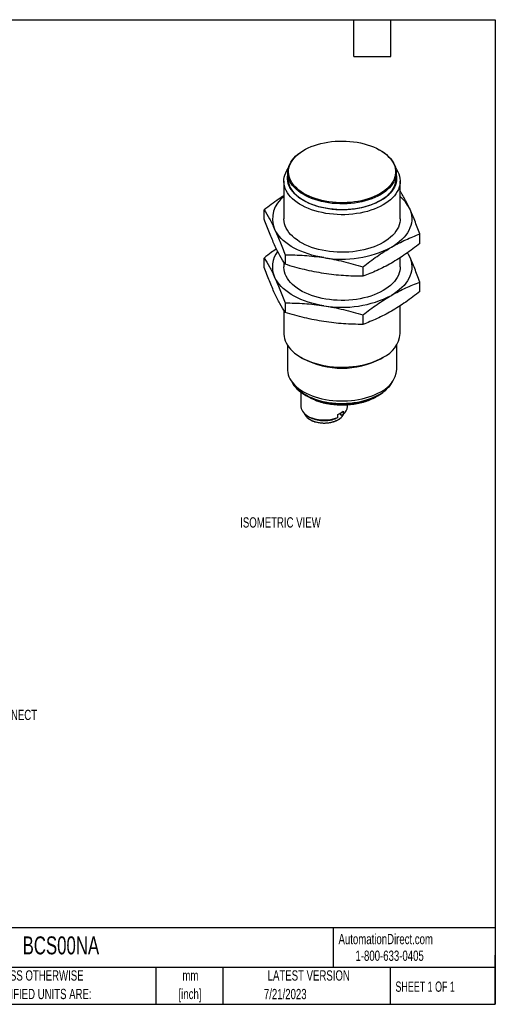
# Model space of a CAD drawing. Header units: millimetres. Extents: x 8 to 341, y 8 to 262.
# Tile 3 of 3: x 219 to 341, y 8 to 262. Entities that reach past the tile are written whole.
import ezdxf

# ---------------------------------------------------------------- set-up
doc = ezdxf.new("R2010")
doc.units = ezdxf.units.MM
doc.header["$LTSCALE"] = 1.25
doc.layers.add('TEXT', color=140, linetype='Continuous', lineweight=25)
doc.styles.add('SLDTEXTSTYLE0', font='TXT', dxfattribs={"width": 0.7})
doc.styles.add('SLDTEXTSTYLE1', font='TXT', dxfattribs={"width": 0.65})

# ---------------------------------------------------------------- blocks, each defined once
blk = doc.blocks.new('SW_NOTE_0_2')
at = {"layer": 'TEXT', "color": 0, "char_height": 2.646, "attachment_point": 2, "style": 'SLDTEXTSTYLE0'}
for s, insert in [('mm', (3.56, 3.41)), ('[inch]', (3.45, -1.37))]:
    blk.add_mtext(s, dxfattribs=dict(at, insert=insert))
blk = doc.blocks.new('SW_NOTE_0_3')
at = {"layer": 'TEXT', "color": 0, "char_height": 2.6458, "attachment_point": 1, "style": 'SLDTEXTSTYLE0'}
for s, insert in [('UNLESS OTHERWISE', (0, 3.41)), ('SPECIFIED UNITS ARE:', (0, -1.37))]:
    blk.add_mtext(s, dxfattribs=dict(at, insert=insert))
blk = doc.blocks.new('SW_NOTE_0_11')
at = {"layer": 'TEXT', "color": 0, "attachment_point": 1, "style": 'SLDTEXTSTYLE0'}
for s, insert, char_height in [('4-PIN M12', (0.65, 3.03), 2.646), ('QUICK DISCONNECT', (0.65, -1.75), 2.6458)]:
    blk.add_mtext(s, dxfattribs=dict(at, insert=insert, char_height=char_height))
blk = doc.blocks.new('SW_NOTE_0_12')
at = {"layer": 'TEXT', "color": 0, "attachment_point": 1, "style": 'SLDTEXTSTYLE0'}
for s, insert, char_height in [('4-PIN M12', (0.65, 3.03), 2.646), ('QUICK DISCONNECT', (0.65, -1.75), 2.6458)]:
    blk.add_mtext(s, dxfattribs=dict(at, insert=insert, char_height=char_height))

msp = doc.modelspace()

# ---------------------------------------------------------------- linework, layer by layer
for p, q in [((292.02, 228.305), (291.879, 228.224)), ((311.681, 228.224), (311.539, 228.305)), ((287.78, 222.51), (287.78, 221.04)), ((315.78, 221.04), (315.78, 222.51)), ((286.78, 220.289), (286.78, 210.588)), ((316.78, 210.588), (316.78, 220.289)), ((281.703, 210.438), (281.703, 212.866)), ((321.856, 204.227), (321.856, 206.655)), ((287.083, 201.276), (287.083, 198.849)), ((319.166, 200.866), (318.687, 201.86)), ((281.703, 198.027), (281.703, 200.455)), ((286.78, 199.345), (286.78, 198.177)), ((307.159, 198.171), (307.159, 195.743)), ((316.78, 198.177), (316.78, 200.563)), ((321.856, 191.816), (321.856, 194.244)), ((287.083, 188.865), (287.083, 186.437)), ((316.78, 180.964), (316.78, 188.152)), ((286.78, 186.933), (286.78, 180.964)), ((307.159, 185.759), (307.159, 183.332)), ((287.68, 178.01), (287.68, 171.721)), ((315.88, 171.721), (315.88, 178.01)), ((291.171, 174.842), (291.808, 174.474)), ((311.751, 174.474), (312.388, 174.842)), ((291.183, 165.839), (291.183, 162.137)), ((292.284, 165.119), (292.586, 164.945)), ((310.974, 164.945), (311.275, 165.119)), ((295.115, 163.807), (295.118, 163.771)), ((303.183, 162.137), (303.183, 162.627)), ((310.898, 164.902), (310.968, 164.862)), ((300.66, 159.314), (300.66, 160.119)), ((301.467, 159.959), (301.467, 160.521)), ((302.074, 160.13), (301.633, 159.884)), ((302.074, 160.936), (302.074, 160.13)), ((292.94, 159.688), (293.376, 159.436)), ((300.66, 159.314), (300.219, 159.067)), ((301.467, 159.98), (301.481, 159.972)), ((301.481, 159.972), (301.633, 159.884))]:
    msp.add_line(p, q)
at = {"flags": 128}
for points in [[(311.538, 217.04), (310.841, 216.664), (310.102, 216.318), (309.322, 216.002), (308.507, 215.717), (307.66, 215.466), (306.784, 215.249), (305.885, 215.067), (304.966, 214.922), (304.033, 214.813), (303.088, 214.742), (302.137, 214.709), (301.184, 214.714), (300.235, 214.756), (299.292, 214.837), (298.362, 214.955), (297.447, 215.109), (296.554, 215.3), (295.685, 215.525), (294.845, 215.785), (294.039, 216.078), (293.269, 216.402), (292.54, 216.756), (291.855, 217.138), (291.217, 217.546), (290.629, 217.979), (290.095, 218.434), (289.616, 218.91), (289.195, 219.403), (288.835, 219.912), (288.536, 220.434), (288.3, 220.967), (288.128, 221.508), (288.021, 222.055), (287.98, 222.604), (288.005, 223.154), (288.095, 223.701), (288.251, 224.244), (288.471, 224.779), (288.754, 225.304), (289.1, 225.817), (289.505, 226.314), (289.97, 226.794), (290.491, 227.255), (291.065, 227.694), (291.691, 228.108), (292.364, 228.497), (293.083, 228.858), (293.843, 229.19), (294.64, 229.491), (295.472, 229.759), (296.334, 229.993), (297.222, 230.192), (298.131, 230.356), (299.058, 230.483), (299.998, 230.573), (300.946, 230.625), (301.899, 230.639), (302.851, 230.615), (303.797, 230.554), (304.734, 230.455), (305.657, 230.319), (306.562, 230.146), (307.443, 229.938), (308.298, 229.695), (309.122, 229.418), (309.91, 229.11), (310.66, 228.771), (311.368, 228.403), (312.03, 228.007), (312.643, 227.586), (313.204, 227.142), (313.711, 226.676), (314.161, 226.191), (314.552, 225.69), (314.882, 225.174), (315.15, 224.646), (315.354, 224.109), (315.493, 223.565), (315.567, 223.017), (315.575, 222.467), (315.518, 221.918), (315.395, 221.372), (315.207, 220.833), (314.955, 220.303), (314.64, 219.784), (314.264, 219.278), (313.829, 218.789), (313.336, 218.319), (312.788, 217.869), (312.188, 217.442), (311.538, 217.04)], [(311.679, 216.795), (310.973, 216.414), (310.222, 216.062), (309.432, 215.742), (308.605, 215.453), (307.745, 215.198), (306.857, 214.978), (305.945, 214.794), (305.013, 214.646), (304.065, 214.536), (303.107, 214.464), (302.142, 214.43), (301.176, 214.435), (300.212, 214.478), (299.256, 214.56), (298.312, 214.679), (297.385, 214.836), (296.478, 215.029), (295.597, 215.258), (294.745, 215.522), (293.927, 215.819), (293.146, 216.148), (292.406, 216.507), (291.711, 216.894), (291.064, 217.309), (290.468, 217.748), (289.926, 218.21), (289.44, 218.692), (289.013, 219.193), (288.647, 219.709), (288.344, 220.239), (288.104, 220.779), (287.93, 221.328), (287.822, 221.882), (287.78, 222.44), (287.805, 222.998), (287.897, 223.553), (288.055, 224.103), (288.278, 224.646), (288.565, 225.179), (288.916, 225.699), (289.328, 226.204), (289.799, 226.691), (290.327, 227.158), (290.91, 227.603), (291.544, 228.024), (291.879, 228.224)], [(311.681, 228.224), (312.178, 227.921), (312.8, 227.494), (313.37, 227.043), (313.884, 226.571), (314.34, 226.079), (314.737, 225.57), (315.072, 225.047), (315.343, 224.511), (315.55, 223.966), (315.692, 223.414), (315.767, 222.858), (315.775, 222.3), (315.717, 221.743), (315.592, 221.19), (315.401, 220.643), (315.146, 220.105), (314.827, 219.579), (314.445, 219.066), (314.003, 218.57), (313.503, 218.092), (312.948, 217.636), (312.339, 217.203), (311.679, 216.795)], [(312.386, 214.166), (311.654, 213.77), (310.878, 213.404), (310.061, 213.069), (309.207, 212.765), (308.32, 212.496), (307.404, 212.261), (306.463, 212.062), (305.5, 211.9), (304.521, 211.775), (303.53, 211.688), (302.531, 211.64), (301.529, 211.63), (300.528, 211.659), (299.532, 211.727), (298.547, 211.833), (297.576, 211.976), (296.623, 212.157), (295.694, 212.374), (294.792, 212.626), (293.921, 212.913), (293.085, 213.232), (292.288, 213.583), (291.533, 213.964), (290.825, 214.374), (290.165, 214.809), (289.557, 215.269), (289.003, 215.752), (288.507, 216.255), (288.07, 216.775), (287.694, 217.312), (287.381, 217.862), (287.132, 218.422), (286.949, 218.991), (286.832, 219.566), (286.782, 220.144), (286.799, 220.723), (286.882, 221.299), (287.032, 221.871), (287.248, 222.436), (287.529, 222.992), (287.874, 223.535), (287.902, 223.575)], [(315.658, 223.575), (315.866, 223.265), (316.178, 222.716), (316.427, 222.155), (316.61, 221.586), (316.727, 221.011), (316.778, 220.433), (316.761, 219.855), (316.677, 219.278), (316.527, 218.706), (316.311, 218.141), (316.03, 217.585), (315.685, 217.042), (315.279, 216.513), (314.812, 216.001), (314.286, 215.508), (313.705, 215.036), (313.071, 214.588), (312.386, 214.166)], [(291.824, 215.292), (291.16, 215.703), (290.548, 216.138), (289.989, 216.597), (289.486, 217.077), (289.042, 217.576), (288.658, 218.092), (288.337, 218.622), (288.08, 219.163), (287.889, 219.713), (287.763, 220.269), (287.704, 220.829), (287.713, 221.39), (287.78, 221.905)], [(287.78, 221.04), (287.78, 220.97), (287.822, 220.413), (287.93, 219.858), (288.104, 219.309), (288.344, 218.769), (288.647, 218.239), (289.013, 217.723), (289.44, 217.222), (289.926, 216.74), (290.468, 216.278), (291.064, 215.839), (291.711, 215.424), (292.406, 215.037), (293.146, 214.678), (293.927, 214.349), (294.745, 214.052), (295.597, 213.789), (296.478, 213.56), (297.385, 213.366), (298.312, 213.21), (299.256, 213.09), (300.212, 213.009), (301.176, 212.965), (302.142, 212.961), (303.107, 212.994), (304.065, 213.066), (305.013, 213.176), (305.945, 213.324), (306.857, 213.508), (307.745, 213.728), (308.605, 213.983), (309.432, 214.272), (310.222, 214.593), (310.973, 214.944), (311.679, 215.325)], [(315.78, 221.905), (315.834, 221.531), (315.859, 220.97), (315.817, 220.409), (315.708, 219.852), (315.533, 219.3), (315.292, 218.756), (314.987, 218.223), (314.619, 217.704), (314.19, 217.2), (313.702, 216.715), (313.156, 216.251), (312.557, 215.809), (311.906, 215.392), (311.207, 215.003), (310.463, 214.641), (309.678, 214.311), (308.855, 214.012), (307.998, 213.747), (307.112, 213.517), (306.2, 213.323), (305.267, 213.165), (304.318, 213.045), (303.356, 212.963), (302.387, 212.919), (301.415, 212.914), (300.445, 212.948), (299.481, 213.021), (298.528, 213.131), (297.591, 213.28), (296.673, 213.465), (295.78, 213.686), (294.916, 213.943), (294.084, 214.233), (293.289, 214.556), (292.534, 214.909), (291.824, 215.292)], [(319.166, 213.278), (319.42, 212.655), (319.607, 212.024), (319.726, 211.387), (319.778, 210.748), (319.76, 210.108), (319.675, 209.47), (319.522, 208.836), (319.302, 208.209), (319.015, 207.591), (318.662, 206.984), (318.246, 206.391), (317.767, 205.814), (317.228, 205.255), (316.63, 204.716), (315.975, 204.199), (315.267, 203.707), (314.508, 203.24)], [(316.78, 210.588), (316.761, 210.154), (316.677, 209.577), (316.527, 209.005), (316.311, 208.44), (316.03, 207.885), (315.685, 207.341), (315.279, 206.812), (314.812, 206.3), (314.286, 205.807), (313.705, 205.336), (313.071, 204.888), (312.386, 204.465), (311.654, 204.07), (310.878, 203.704), (310.061, 203.368), (309.207, 203.065), (308.32, 202.795), (307.404, 202.561), (306.463, 202.362), (305.5, 202.199), (304.521, 202.075), (303.53, 201.988), (302.531, 201.94), (301.529, 201.93), (300.528, 201.959), (299.532, 202.027), (298.547, 202.132), (297.576, 202.276), (296.623, 202.457), (295.694, 202.673), (294.792, 202.926), (293.921, 203.212), (293.085, 203.532), (292.288, 203.883), (291.533, 204.264), (290.825, 204.673), (290.165, 205.109), (289.557, 205.569), (289.003, 206.051), (288.507, 206.554), (288.07, 207.075), (287.694, 207.611), (287.381, 208.161), (287.132, 208.722), (286.949, 209.291), (286.832, 209.865), (286.782, 210.443), (286.78, 210.588)], [(297.121, 200.551), (296.059, 200.736), (295.02, 200.958), (294.005, 201.216), (293.021, 201.51), (292.069, 201.839), (291.155, 202.2), (290.28, 202.594), (289.45, 203.018), (288.666, 203.47), (287.932, 203.95), (287.25, 204.454), (286.623, 204.982), (286.054, 205.532), (285.545, 206.1), (285.097, 206.686), (284.713, 207.286), (284.393, 207.899)], [(319.166, 200.866), (319.42, 200.243), (319.607, 199.612), (319.726, 198.976), (319.778, 198.337), (319.76, 197.697), (319.675, 197.059), (319.522, 196.425), (319.302, 195.798), (319.015, 195.179), (318.662, 194.573), (318.246, 193.979), (317.767, 193.402), (317.228, 192.843), (316.63, 192.304), (315.975, 191.788), (315.267, 191.295), (314.508, 190.829)], [(318.638, 201.818), (318.847, 201.479), (319.166, 200.866)], [(316.78, 198.177), (316.761, 197.743), (316.677, 197.166), (316.527, 196.594), (316.311, 196.029), (316.03, 195.473), (315.685, 194.93), (315.279, 194.401), (314.812, 193.889), (314.286, 193.396), (313.705, 192.924), (313.071, 192.476), (312.386, 192.054), (311.654, 191.658), (310.878, 191.292), (310.061, 190.957), (309.207, 190.653), (308.32, 190.384), (307.404, 190.149), (306.463, 189.95), (305.5, 189.788), (304.521, 189.663), (303.53, 189.577), (302.531, 189.528), (301.529, 189.519), (300.528, 189.548), (299.532, 189.615), (298.547, 189.721), (297.576, 189.864), (296.623, 190.045), (295.694, 190.262), (294.792, 190.514), (293.921, 190.801), (293.085, 191.12), (292.288, 191.471), (291.533, 191.852), (290.825, 192.262), (290.165, 192.697), (289.557, 193.157), (289.003, 193.64), (288.507, 194.143), (288.07, 194.663), (287.694, 195.2), (287.381, 195.75), (287.132, 196.31), (286.949, 196.879), (286.832, 197.454), (286.782, 198.032), (286.78, 198.177)], [(297.121, 188.14), (296.059, 188.324), (295.02, 188.546), (294.005, 188.805), (293.021, 189.099), (292.069, 189.427), (291.155, 189.789), (290.28, 190.182), (289.45, 190.606), (288.666, 191.059), (287.932, 191.538), (287.25, 192.043), (286.623, 192.571), (286.054, 193.12), (285.545, 193.689), (285.097, 194.274), (284.713, 194.874), (284.393, 195.487)], [(286.78, 180.964), (286.782, 180.819), (286.832, 180.241), (286.949, 179.667), (287.132, 179.098), (287.381, 178.537), (287.694, 177.987), (288.07, 177.451), (288.507, 176.93), (289.003, 176.427), (289.557, 175.945), (290.165, 175.485), (290.825, 175.049), (291.533, 174.64), (292.288, 174.259), (293.085, 173.908), (293.921, 173.588), (294.792, 173.302), (295.694, 173.049), (296.623, 172.832), (297.576, 172.652), (298.547, 172.508), (299.532, 172.402), (300.528, 172.335), (301.529, 172.306), (302.531, 172.316), (303.53, 172.364), (304.521, 172.451), (305.5, 172.575), (306.463, 172.737), (307.404, 172.936), (308.32, 173.171), (309.207, 173.441), (310.061, 173.744), (310.878, 174.079), (311.654, 174.446), (312.386, 174.841)], [(287.68, 171.721), (287.688, 171.443), (287.754, 170.888), (287.885, 170.338), (288.081, 169.794), (288.34, 169.258), (288.663, 168.735), (289.046, 168.225), (289.489, 167.731), (289.99, 167.256), (290.545, 166.802), (291.152, 166.371), (291.809, 165.965), (292.513, 165.586), (293.26, 165.235), (294.047, 164.914), (294.869, 164.626), (295.724, 164.37), (296.607, 164.149), (297.514, 163.962), (298.441, 163.812), (299.384, 163.699), (300.338, 163.624), (301.298, 163.586), (302.261, 163.586), (303.222, 163.624), (304.175, 163.699), (305.118, 163.812), (306.045, 163.962), (306.952, 164.149), (307.835, 164.37), (308.69, 164.626), (309.513, 164.914), (310.299, 165.235), (311.046, 165.586), (311.75, 165.965)], [(288.9, 168.408), (289.015, 168.207), (289.353, 167.699), (289.751, 167.206), (290.208, 166.73), (290.721, 166.274), (291.288, 165.839), (291.906, 165.429), (292.573, 165.044), (293.284, 164.687), (294.036, 164.36), (294.827, 164.064), (295.651, 163.8), (296.505, 163.57), (297.385, 163.375), (298.286, 163.216), (299.204, 163.094), (300.134, 163.009), (301.073, 162.961), (302.015, 162.952), (302.956, 162.98), (303.892, 163.046), (304.817, 163.15), (305.727, 163.291), (306.618, 163.468), (307.485, 163.681), (308.325, 163.928), (309.132, 164.208), (309.904, 164.52), (310.636, 164.862), (311.326, 165.233)], [(289.47, 167.504), (289.69, 167.228), (290.132, 166.744), (290.632, 166.279), (291.188, 165.836), (291.796, 165.416), (292.455, 165.023), (293.159, 164.657), (293.907, 164.321), (294.694, 164.016), (295.516, 163.744), (296.369, 163.506), (297.249, 163.303), (298.152, 163.137), (299.073, 163.007), (300.008, 162.916), (300.951, 162.863), (301.898, 162.849), (302.845, 162.873), (303.786, 162.935), (304.718, 163.036), (305.635, 163.175), (306.532, 163.35), (307.406, 163.562), (308.252, 163.808), (309.066, 164.089), (309.843, 164.402), (310.58, 164.746), (311.274, 165.119)], [(295.118, 163.771), (294.821, 163.899), (294.751, 163.938)], [(291.183, 162.137), (291.186, 162.034), (291.24, 161.662), (291.364, 161.295), (291.555, 160.938), (291.811, 160.594), (292.13, 160.269), (292.508, 159.966), (292.941, 159.688), (293.423, 159.438), (293.948, 159.22), (294.511, 159.036), (295.106, 158.888), (295.724, 158.777), (296.36, 158.706), (297.005, 158.675), (297.652, 158.684), (298.294, 158.733), (298.923, 158.822), (299.531, 158.949), (300.113, 159.114), (300.66, 159.314)], [(300.843, 158.789), (301.236, 159.043), (301.249, 159.052)]]:
    msp.add_lwpolyline(points, dxfattribs=at)
for centre, radius, start, end in [((308.833, 221.696), 6.978, 294.07304, 354.60682), ((290.894, 210.613), 7.045, 125.73317, 202.66356), ((310.686, 209.111), 9.449, 26.16564, 49.83957), ((301.806, 227.807), 27.656, 260.24652, 297.33956), ((290.283, 198.195), 6.483, 142.1007, 204.69235), ((301.806, 215.396), 27.656, 260.24652, 297.33956), ((309.298, 181.695), 7.517, 294.25741, 354.42245), ((301.78, 193.6), 21.569, 242.46362, 297.53638), ((308.871, 172.39), 7.041, 294.13566, 354.54419), ((307.417, 172.675), 8.406, 297.71249, 329.4955), ((306.559, 173.591), 9.696, 299.09754, 317.491), ((299.666, 177.316), 14.253, 240.21553, 250.83697), ((301.707, 183.026), 20.317, 250.68672, 297.13077), ((295.227, 163.751), 0.111, 169.46286, 236.01607), ((301.714, 182.675), 20.021, 250.76289, 296.40046), ((294.738, 161.386), 2.841, 203.008, 235.24682), ((299.776, 161.267), 2.66, 303.62634, 338.11953), ((300.544, 162.286), 2.644, 305.36058, 356.76067), ((297.21, 165.654), 7.767, 238.20741, 297.88207)]:
    msp.add_arc(centre, radius, start, end)
for points, knots in [([(286.78, 216.53), (286.312, 216.223), (285.227, 215.511), (283.533, 214.284), (282.313, 213.339), (281.703, 212.866)], [0, 0, 0, 0, 0.2747217, 0.6373444, 1, 1, 1, 1]), ([(319.166, 213.278), (318.942, 213.75), (318.493, 214.696), (317.82, 215.973), (317.248, 216.991), (316.902, 217.55), (316.78, 217.749)], [0, 0, 0, 0, 0.2804051, 0.5615407, 0.8445437, 1, 1, 1, 1]), ([(281.703, 212.866), (282.148, 212.163), (282.594, 211.411), (283.49, 209.767), (283.94, 208.874), (284.393, 207.899)], [0, 0, 0, 0, 0.5, 0.5, 1, 1, 1, 1]), ([(321.856, 206.655), (321.411, 207.868), (320.965, 209.038), (320.069, 211.256), (319.619, 212.303), (319.166, 213.278)], [0, 0, 0, 0, 0.5, 0.5, 1, 1, 1, 1]), ([(284.393, 203.816), (283.94, 204.791), (283.49, 205.838), (282.594, 208.055), (282.148, 209.225), (281.703, 210.438)], [0, 0, 0, 0, 0.5, 0.5, 1, 1, 1, 1]), ([(284.393, 207.899), (284.846, 206.924), (285.296, 205.877), (286.192, 203.659), (286.638, 202.489), (287.083, 201.276)], [0, 0, 0, 0, 0.5, 0.5, 1, 1, 1, 1]), ([(314.508, 203.24), (315.744, 203.954), (316.974, 204.587), (319.422, 205.714), (320.641, 206.209), (321.856, 206.655)], [0, 0, 0, 0, 0.5, 0.5, 1, 1, 1, 1]), ([(287.083, 198.849), (286.638, 199.551), (286.192, 200.304), (285.296, 201.948), (284.846, 202.841), (284.393, 203.816)], [0, 0, 0, 0, 0.5, 0.5, 1, 1, 1, 1]), ([(307.159, 198.171), (308.374, 199.127), (309.593, 200.039), (312.041, 201.74), (313.271, 202.527), (314.508, 203.24)], [0, 0, 0, 0, 0.5, 0.5, 1, 1, 1, 1]), ([(321.856, 204.227), (320.641, 203.271), (319.422, 202.359), (316.974, 200.659), (315.744, 199.871), (314.508, 199.158)], [0, 0, 0, 0, 0.5, 0.5, 1, 1, 1, 1]), ([(284.873, 202.822), (284.427, 202.505), (283.365, 201.751), (282.313, 200.93), (281.703, 200.455)], [0, 0, 0, 0, 0.4206716, 1, 1, 1, 1]), ([(287.083, 201.276), (288.742, 201.275), (290.407, 201.226), (293.752, 200.995), (295.432, 200.812), (297.121, 200.551)], [0, 0, 0, 0, 0.5, 0.5, 1, 1, 1, 1]), ([(321.856, 194.244), (321.411, 195.457), (320.965, 196.627), (320.069, 198.844), (319.619, 199.891), (319.166, 200.866)], [0, 0, 0, 0, 0.5, 0.5, 1, 1, 1, 1]), ([(281.703, 200.455), (282.148, 199.752), (282.594, 198.999), (283.49, 197.355), (283.94, 196.462), (284.393, 195.487)], [0, 0, 0, 0, 0.5, 0.5, 1, 1, 1, 1]), ([(297.121, 196.468), (295.432, 196.73), (293.752, 197.066), (290.407, 197.87), (288.742, 198.337), (287.083, 198.849)], [0, 0, 0, 0, 0.5, 0.5, 1, 1, 1, 1]), ([(297.121, 200.551), (298.81, 200.29), (300.49, 199.953), (303.835, 199.149), (305.5, 198.683), (307.159, 198.171)], [0, 0, 0, 0, 0.5, 0.5, 1, 1, 1, 1]), ([(314.508, 199.158), (313.271, 198.444), (312.041, 197.811), (309.593, 196.684), (308.374, 196.189), (307.159, 195.743)], [0, 0, 0, 0, 0.5, 0.5, 1, 1, 1, 1]), ([(284.393, 191.405), (283.94, 192.38), (283.49, 193.426), (282.594, 195.644), (282.148, 196.814), (281.703, 198.027)], [0, 0, 0, 0, 0.5, 0.5, 1, 1, 1, 1]), ([(307.159, 195.743), (305.5, 195.745), (303.835, 195.793), (300.49, 196.024), (298.81, 196.207), (297.121, 196.468)], [0, 0, 0, 0, 0.5, 0.5, 1, 1, 1, 1]), ([(284.393, 195.487), (284.846, 194.512), (285.296, 193.465), (286.192, 191.248), (286.638, 190.078), (287.083, 188.865)], [0, 0, 0, 0, 0.5, 0.5, 1, 1, 1, 1]), ([(314.508, 190.829), (315.744, 191.543), (316.974, 192.176), (319.422, 193.303), (320.641, 193.798), (321.856, 194.244)], [0, 0, 0, 0, 0.5, 0.5, 1, 1, 1, 1]), ([(287.083, 186.437), (286.638, 187.14), (286.192, 187.892), (285.296, 189.537), (284.846, 190.43), (284.393, 191.405)], [0, 0, 0, 0, 0.5, 0.5, 1, 1, 1, 1]), ([(307.159, 185.759), (308.374, 186.716), (309.593, 187.628), (312.041, 189.328), (313.271, 190.115), (314.508, 190.829)], [0, 0, 0, 0, 0.5, 0.5, 1, 1, 1, 1]), ([(321.856, 191.816), (320.641, 190.859), (319.422, 189.947), (316.974, 188.247), (315.744, 187.46), (314.508, 186.746)], [0, 0, 0, 0, 0.5, 0.5, 1, 1, 1, 1]), ([(287.083, 188.865), (288.742, 188.863), (290.407, 188.814), (293.752, 188.584), (295.432, 188.401), (297.121, 188.14)], [0, 0, 0, 0, 0.5, 0.5, 1, 1, 1, 1]), ([(297.121, 188.14), (298.81, 187.878), (300.49, 187.541), (303.835, 186.737), (305.5, 186.271), (307.159, 185.759)], [0, 0, 0, 0, 0.5, 0.5, 1, 1, 1, 1]), ([(297.121, 184.057), (295.432, 184.318), (293.752, 184.655), (290.407, 185.459), (288.742, 185.925), (287.083, 186.437)], [0, 0, 0, 0, 0.5, 0.5, 1, 1, 1, 1]), ([(314.508, 186.746), (313.271, 186.033), (312.041, 185.4), (309.593, 184.273), (308.374, 183.778), (307.159, 183.332)], [0, 0, 0, 0, 0.5, 0.5, 1, 1, 1, 1]), ([(307.159, 183.332), (305.5, 183.333), (303.835, 183.382), (300.49, 183.613), (298.81, 183.796), (297.121, 184.057)], [0, 0, 0, 0, 0.5, 0.5, 1, 1, 1, 1]), ([(288.771, 168.627), (288.776, 168.616), (288.851, 168.434), (289.056, 168.092), (289.264, 167.752), (289.4, 167.584), (289.408, 167.574)], [0, 0, 0, 0, 0.03119824, 0.49972091, 0.96976275, 1, 1, 1, 1]), ([(313.734, 167.065), (313.748, 167.08), (313.909, 167.247), (314.167, 167.584), (314.504, 168.071), (314.678, 168.407), (314.764, 168.574)], [0, 0, 0, 0, 0.0304869, 0.3557895, 0.6805097, 1, 1, 1, 1]), ([(310.969, 164.863), (311.035, 164.903), (311.303, 165.066), (311.717, 165.348), (312.035, 165.604), (312.181, 165.722)], [0, 0, 0, 0, 0.14967738, 0.60814182, 1, 1, 1, 1]), ([(294.528, 164.023), (294.589, 163.972), (294.72, 163.863), (294.94, 163.745), (295.101, 163.683), (295.165, 163.658)], [0, 0, 0, 0, 0.3419981, 0.7395537, 1, 1, 1, 1]), ([(295.165, 163.658), (295.297, 163.613), (295.678, 163.481), (296.331, 163.287), (297.13, 163.086), (297.951, 162.917), (298.79, 162.782), (299.642, 162.68), (300.504, 162.612), (301.372, 162.579), (302.242, 162.58), (303.11, 162.615), (303.971, 162.685), (304.823, 162.789), (305.66, 162.927), (306.48, 163.097), (307.278, 163.3), (308.05, 163.534), (308.794, 163.799), (309.505, 164.093), (310.074, 164.361), (310.395, 164.536), (310.505, 164.596)], [0, 0, 0, 0, 0.0276853, 0.0802229, 0.132751, 0.1852649, 0.2377666, 0.2902584, 0.342743, 0.3952231, 0.4477015, 0.5001809, 0.5526633, 0.6051514, 0.6576482, 0.7101564, 0.7626788, 0.815218, 0.8677762, 0.920355, 0.9729552, 1, 1, 1, 1]), ([(310.505, 164.595), (310.519, 164.603), (310.55, 164.619), (310.586, 164.655), (310.612, 164.697), (310.615, 164.727), (310.617, 164.741)], [0, 0, 0, 0, 0.2226961, 0.5066582, 0.7628856, 1, 1, 1, 1]), ([(310.97, 164.945), (310.97, 164.932), (310.97, 164.904), (310.97, 164.877), (310.97, 164.862), (310.969, 164.863), (310.969, 164.863)], [0, 0, 0, 0, 0.2466853, 0.5132229, 0.8085636, 1, 1, 1, 1]), ([(293.143, 159.01), (293.182, 158.98), (293.332, 158.863), (293.642, 158.683), (294.031, 158.486), (294.309, 158.382), (294.431, 158.336)], [0, 0, 0, 0, 0.11144383, 0.43061888, 0.74991624, 1, 1, 1, 1]), ([(293.374, 159.438), (293.374, 159.438), (293.574, 159.3), (294.081, 159.084), (294.878, 158.806), (295.759, 158.621), (296.679, 158.525), (297.614, 158.521), (298.536, 158.611), (299.423, 158.786), (299.954, 158.974), (300.219, 159.067)], [0, 0, 0, 0, 0.0001175, 0.1251028, 0.2500882, 0.3750735, 0.5000588, 0.6250441, 0.7500294, 0.8750147, 1, 1, 1, 1]), ([(294.498, 158.334), (294.504, 158.332), (294.67, 158.264), (295.03, 158.162), (295.574, 158.033), (296.144, 157.945), (296.63, 157.903), (297.021, 157.89), (297.315, 157.889), (297.609, 157.898), (298.142, 157.933), (298.718, 158.015), (299.234, 158.137), (299.444, 158.196), (299.533, 158.222), (299.578, 158.236), (299.609, 158.246), (299.626, 158.251), (299.634, 158.254), (299.661, 158.263), (299.764, 158.296), (299.914, 158.349), (300.087, 158.416), (300.245, 158.481), (300.347, 158.529), (300.405, 158.556)], [0, 0, 0, 0, 0.0033664, 0.0964232, 0.1894802, 0.2825372, 0.3755939, 0.4221416, 0.4686892, 0.5152365, 0.5617836, 0.7233509, 0.7946376, 0.8259156, 0.8340979, 0.842276, 0.8504499, 0.8505882, 0.8516405, 0.8545308, 0.8654102, 0.9075608, 0.9379352, 0.964398, 1, 1, 1, 1]), ([(300.493, 158.574), (300.563, 158.608), (300.777, 158.709), (301.022, 158.856), (301.179, 158.976), (301.224, 159.01)], [0, 0, 0, 0, 0.2591238, 0.790321, 1, 1, 1, 1])]:
    msp.add_open_spline(points, degree=3, knots=knots)
for points in [[(300.66, 160.119), (301.206, 160.343), (301.686, 160.621), (302.074, 160.936)], [(301.481, 159.972), (301.476, 159.968), (301.471, 159.963), (301.467, 159.959)]]:
    msp.add_open_spline(points, degree=3)
at = {"layer": 'TEXT'}
for p, q in [((7.937, 261.937), (341.312, 261.937)), ((304.8, 252.412), (304.8, 261.937)), ((314.325, 252.412), (314.325, 261.937)), ((341.312, 261.937), (341.312, 7.937)), ((304.8, 252.412), (314.325, 252.412)), ((341.312, 27.658), (7.937, 27.658)), ((299.469, 27.658), (299.469, 17.462)), ((341.312, 7.937), (341.312, 20.637)), ((341.312, 17.462), (7.937, 17.462)), ((253.78, 17.462), (253.78, 7.937)), ((271.015, 17.462), (271.015, 7.937)), ((314.186, 17.462), (314.186, 7.937)), ((7.937, 7.937), (341.312, 7.937))]:
    msp.add_line(p, q, dxfattribs=at)

# ---------------------------------------------------------------- block references
for name, p in [('SW_NOTE_0_11', (197.557, 85.67)), ('SW_NOTE_0_12', (197.557, 85.67)), ('SW_NOTE_0_3', (209.51, 13.294)), ('SW_NOTE_0_2', (259.108, 13.291))]:
    msp.add_blockref(name, p, dxfattribs=at)

# ---------------------------------------------------------------- texts
for s, insert, char_height, attachment_point, style in [('ISOMETRIC VIEW', (275.505, 133.576), 2.64583, 1, 'SLDTEXTSTYLE0'), ('BCS00NA', (219.377, 25.455), 4.6302, 1, 'SLDTEXTSTYLE0'), ('AutomationDirect.com', (300.869, 26.096), 2.64583, 1, 'SLDTEXTSTYLE0'), ('1-800-633-0405', (305.239, 21.796), 2.64583, 1, 'SLDTEXTSTYLE0'), ('LATEST VERSION', (293.19, 16.705), 2.64583, 2, 'SLDTEXTSTYLE0'), ('SHEET 1 OF 1', (315.552, 13.814), 2.64583, 1, 'SLDTEXTSTYLE1'), ('7/21/2023', (287.127, 11.909), 2.6458, 2, 'SLDTEXTSTYLE0')]:
    msp.add_mtext(s, dxfattribs=dict(at, insert=insert, char_height=char_height, attachment_point=attachment_point, style=style))

doc.saveas('drawing.dxf')
